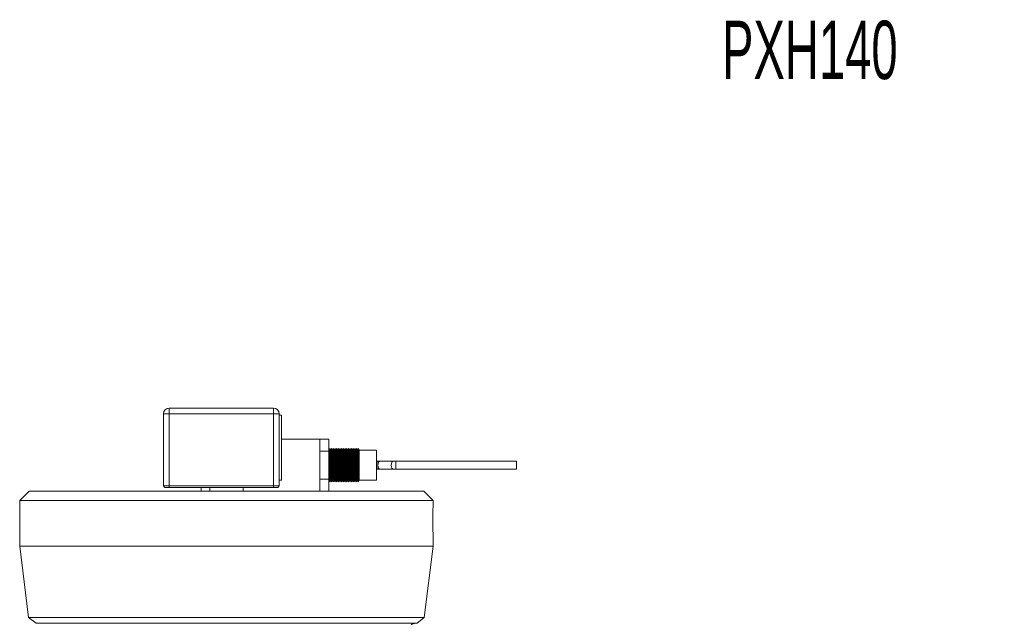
# Model space of a CAD drawing. Header units: inches. Extents: x 1.11 to 7.73, y 1.34 to 8.12.
# Tile 7 of 13: x 1.11 to 4.63, y 5.97 to 8.12. Entities that reach past the tile are written whole.
import ezdxf

# ---------------------------------------------------------------- set-up
doc = ezdxf.new("R2010")
doc.units = ezdxf.units.IN
doc.header["$MEASUREMENT"] = 0
doc.styles.add('SLDTEXTSTYLE0', font='TXT', dxfattribs={"width": 0.605})

msp = doc.modelspace()

# ---------------------------------------------------------------- linework, layer by layer
at = {"color": 7, "linetype": 'Continuous', "lineweight": 15}
for p, q in [((1.6422, 6.7374), (1.6422, 6.7165)), ((1.6422, 6.7374), (2.0144, 6.7374)), ((2.0144, 6.7374), (2.0144, 6.7165)), ((1.6214, 6.7165), (1.6422, 6.7165)), ((1.6214, 6.459), (1.6214, 6.7165)), ((2.0144, 6.7165), (1.6422, 6.7165)), ((1.6422, 6.7165), (1.6422, 6.459)), ((2.0144, 6.7165), (2.0353, 6.7165)), ((2.0144, 6.459), (2.0144, 6.7165)), ((2.0352, 6.7207), (2.0349, 6.7203)), ((2.0352, 6.7186), (2.0352, 6.7207)), ((2.0353, 6.7165), (2.0353, 6.6277)), ((2.0433, 6.7117), (2.0353, 6.7117)), ((2.0433, 6.4797), (2.0433, 6.7117)), ((2.0352, 6.5719), (2.0352, 6.6193)), ((2.0433, 6.6259), (2.1797, 6.6259)), ((2.2124, 6.6265), (2.1797, 6.6265)), ((2.1797, 6.6265), (2.1797, 6.6259)), ((2.1797, 6.6259), (2.1797, 6.4405)), ((2.2124, 6.6265), (2.2124, 6.5833)), ((2.2124, 6.5833), (2.1797, 6.5833)), ((2.2133, 6.587), (2.2124, 6.5886)), ((2.2124, 6.5833), (2.2124, 6.4831)), ((2.2163, 6.5922), (2.2133, 6.587)), ((2.2133, 6.587), (2.2133, 6.4794)), ((2.2192, 6.587), (2.2163, 6.5922)), ((2.2163, 6.5922), (2.2163, 6.4742)), ((2.2222, 6.5922), (2.2192, 6.587)), ((2.2192, 6.587), (2.2192, 6.4794)), ((2.2252, 6.587), (2.2222, 6.5922)), ((2.2222, 6.5922), (2.2222, 6.4742)), ((2.2282, 6.5922), (2.2252, 6.587)), ((2.2252, 6.587), (2.2252, 6.4794)), ((2.2311, 6.587), (2.2282, 6.5922)), ((2.2282, 6.5922), (2.2282, 6.4742)), ((2.2341, 6.5922), (2.2311, 6.587)), ((2.2311, 6.587), (2.2311, 6.4794)), ((2.2371, 6.587), (2.2341, 6.5922)), ((2.2341, 6.5922), (2.2341, 6.4742)), ((2.2401, 6.5922), (2.2371, 6.587)), ((2.2371, 6.587), (2.2371, 6.4794)), ((2.2431, 6.587), (2.2401, 6.5922)), ((2.2401, 6.5922), (2.2401, 6.4742)), ((2.246, 6.5922), (2.2431, 6.587)), ((2.2431, 6.587), (2.2431, 6.4794)), ((2.249, 6.587), (2.246, 6.5922)), ((2.246, 6.5922), (2.246, 6.4742)), ((2.252, 6.5922), (2.249, 6.587)), ((2.249, 6.587), (2.249, 6.4794)), ((2.255, 6.587), (2.252, 6.5922)), ((2.252, 6.5922), (2.252, 6.4742)), ((2.258, 6.5922), (2.255, 6.587)), ((2.255, 6.587), (2.255, 6.4794)), ((2.2609, 6.587), (2.258, 6.5922)), ((2.258, 6.5922), (2.258, 6.4742)), ((2.2639, 6.5922), (2.2609, 6.587)), ((2.2609, 6.587), (2.2609, 6.4794)), ((2.2669, 6.587), (2.2639, 6.5922)), ((2.2639, 6.5922), (2.2639, 6.4742)), ((2.2699, 6.5922), (2.2669, 6.587)), ((2.2669, 6.587), (2.2669, 6.4794)), ((2.2729, 6.587), (2.2699, 6.5922)), ((2.2699, 6.5922), (2.2699, 6.4742)), ((2.2758, 6.5922), (2.2729, 6.587)), ((2.2729, 6.587), (2.2729, 6.4794)), ((2.2788, 6.587), (2.2758, 6.5922)), ((2.2758, 6.5922), (2.2758, 6.4742)), ((2.2818, 6.5922), (2.2788, 6.587)), ((2.2788, 6.587), (2.2788, 6.4794)), ((2.2848, 6.587), (2.2818, 6.5922)), ((2.2818, 6.5922), (2.2818, 6.4742)), ((2.2878, 6.5922), (2.2848, 6.587)), ((2.2848, 6.587), (2.2848, 6.4794)), ((2.2907, 6.587), (2.2878, 6.5922)), ((2.2878, 6.5922), (2.2878, 6.4742)), ((2.2937, 6.5922), (2.2907, 6.587)), ((2.2907, 6.587), (2.2907, 6.4794)), ((2.2967, 6.587), (2.2937, 6.5922)), ((2.2937, 6.5922), (2.2937, 6.4742)), ((2.2997, 6.5922), (2.2967, 6.587)), ((2.2967, 6.587), (2.2967, 6.4794)), ((2.3026, 6.587), (2.2997, 6.5922)), ((2.2997, 6.5922), (2.2997, 6.4742)), ((2.3056, 6.5922), (2.3026, 6.587)), ((2.3026, 6.587), (2.3026, 6.4794)), ((2.3086, 6.587), (2.3056, 6.5922)), ((2.3056, 6.5922), (2.3056, 6.4742)), ((2.3116, 6.5922), (2.3086, 6.587)), ((2.3086, 6.587), (2.3086, 6.4794)), ((2.3146, 6.587), (2.3116, 6.5922)), ((2.3116, 6.5922), (2.3116, 6.4742)), ((2.3175, 6.5922), (2.3146, 6.587)), ((2.3146, 6.587), (2.3146, 6.4794)), ((2.3205, 6.587), (2.3175, 6.5922)), ((2.3175, 6.5922), (2.3175, 6.4742)), ((2.3831, 6.587), (2.3205, 6.587)), ((2.3205, 6.587), (2.3205, 6.4794)), ((2.3831, 6.587), (2.3831, 6.4794)), ((2.0353, 6.5637), (2.0353, 6.459)), ((2.3869, 6.5478), (2.3831, 6.5478)), ((2.3953, 6.5478), (2.3869, 6.5478)), ((2.443, 6.5478), (2.3953, 6.5478)), ((2.4513, 6.5478), (2.443, 6.5478)), ((2.8831, 6.5478), (2.4513, 6.5478)), ((2.8831, 6.5478), (2.8831, 6.5186)), ((2.3831, 6.5186), (2.3869, 6.5186)), ((2.3869, 6.5186), (2.3953, 6.5186)), ((2.3953, 6.5186), (2.443, 6.5186)), ((2.443, 6.5186), (2.4513, 6.5186)), ((2.4513, 6.5186), (2.8831, 6.5186)), ((2.0353, 6.4797), (2.0433, 6.4797)), ((2.2124, 6.4831), (2.1797, 6.4831)), ((2.2124, 6.4831), (2.2124, 6.4405)), ((2.2124, 6.4779), (2.2133, 6.4794)), ((2.2133, 6.4794), (2.2163, 6.4742)), ((2.2163, 6.4742), (2.2192, 6.4794)), ((2.2192, 6.4794), (2.2222, 6.4742)), ((2.2222, 6.4742), (2.2252, 6.4794)), ((2.2252, 6.4794), (2.2282, 6.4742)), ((2.2282, 6.4742), (2.2311, 6.4794)), ((2.2311, 6.4794), (2.2341, 6.4742)), ((2.2341, 6.4742), (2.2371, 6.4794)), ((2.2371, 6.4794), (2.2401, 6.4742)), ((2.2401, 6.4742), (2.2431, 6.4794)), ((2.2431, 6.4794), (2.246, 6.4742)), ((2.246, 6.4742), (2.249, 6.4794)), ((2.249, 6.4794), (2.252, 6.4742)), ((2.252, 6.4742), (2.255, 6.4794)), ((2.255, 6.4794), (2.258, 6.4742)), ((2.258, 6.4742), (2.2609, 6.4794)), ((2.2609, 6.4794), (2.2639, 6.4742)), ((2.2639, 6.4742), (2.2669, 6.4794)), ((2.2669, 6.4794), (2.2699, 6.4742)), ((2.2699, 6.4742), (2.2729, 6.4794)), ((2.2729, 6.4794), (2.2758, 6.4742)), ((2.2758, 6.4742), (2.2788, 6.4794)), ((2.2788, 6.4794), (2.2818, 6.4742)), ((2.2818, 6.4742), (2.2848, 6.4794)), ((2.2848, 6.4794), (2.2878, 6.4742)), ((2.2878, 6.4742), (2.2907, 6.4794)), ((2.2907, 6.4794), (2.2937, 6.4742)), ((2.2937, 6.4742), (2.2967, 6.4794)), ((2.2967, 6.4794), (2.2997, 6.4742)), ((2.2997, 6.4742), (2.3026, 6.4794)), ((2.3026, 6.4794), (2.3056, 6.4742)), ((2.3056, 6.4742), (2.3086, 6.4794)), ((2.3086, 6.4794), (2.3116, 6.4742)), ((2.3116, 6.4742), (2.3146, 6.4794)), ((2.3146, 6.4794), (2.3175, 6.4742)), ((2.3175, 6.4742), (2.3205, 6.4794)), ((2.3205, 6.4794), (2.3831, 6.4794)), ((1.1409, 6.4405), (1.1076, 6.4072)), ((1.1409, 6.4405), (1.8464, 6.4405)), ((1.6264, 6.454), (1.6214, 6.459)), ((1.6214, 6.459), (1.6422, 6.459)), ((1.6422, 6.454), (1.6264, 6.454)), ((1.6422, 6.459), (2.0144, 6.459)), ((1.6422, 6.459), (1.6422, 6.454)), ((2.0144, 6.454), (1.6422, 6.454)), ((1.7556, 6.454), (1.7556, 6.4405)), ((1.7865, 6.454), (1.7865, 6.4405)), ((1.8464, 6.4405), (2.5519, 6.4405)), ((1.9063, 6.4405), (1.9063, 6.454)), ((2.0144, 6.459), (2.0353, 6.459)), ((2.0144, 6.459), (2.0144, 6.454)), ((2.0303, 6.454), (2.0144, 6.454)), ((2.0353, 6.459), (2.0303, 6.454)), ((2.5852, 6.4072), (2.5519, 6.4405)), ((1.1076, 6.4072), (1.1076, 6.244)), ((1.8464, 6.4072), (1.1076, 6.4072)), ((2.5852, 6.4072), (1.8464, 6.4072)), ((2.5852, 6.3879), (2.5852, 6.4072)), ((2.5852, 6.244), (2.5852, 6.285)), ((1.1076, 6.244), (1.1393, 5.989)), ((2.5852, 6.244), (1.1076, 6.244)), ((2.5535, 5.989), (2.5852, 6.244)), ((1.1393, 5.989), (1.1659, 5.9683)), ((1.1393, 5.989), (1.8464, 5.989)), ((1.8464, 5.989), (2.5535, 5.989)), ((2.5276, 5.9688), (2.5535, 5.989)), ((2.5269, 5.9683), (1.1659, 5.9683)), ((2.5276, 5.9688), (2.5276, 5.9689))]:
    msp.add_line(p, q, dxfattribs=at)
at = {"color": 8, "linetype": 'Continuous', "lineweight": 15}
for p, q in [((2.3869, 6.5478), (2.3869, 6.5186)), ((2.4513, 6.5478), (2.4513, 6.5186))]:
    msp.add_line(p, q, dxfattribs=at)
at = {"color": 8, "linetype": 'Continuous', "lineweight": 15, "flags": 128}
for points in [[(2.3953, 6.5478), (2.3925, 6.5467), (2.3901, 6.5435), (2.3885, 6.5388), (2.388, 6.5332), (2.3885, 6.5276), (2.3901, 6.5229), (2.3925, 6.5197), (2.3953, 6.5186)], [(2.443, 6.5478), (2.4402, 6.5467), (2.4378, 6.5435), (2.4362, 6.5388), (2.4357, 6.5332), (2.4362, 6.5276), (2.4378, 6.5229), (2.4402, 6.5197), (2.443, 6.5186)]]:
    msp.add_lwpolyline(points, dxfattribs=at)
at = {"color": 7, "linetype": 'Continuous', "lineweight": 15}
for centre, start, end in [((1.6422, 6.7165), 90, 180), ((2.0144, 6.7165), 0, 90)]:
    msp.add_arc(centre, 0.0208, start, end, dxfattribs=at)
for points, knots in [([(2.0353, 6.5637), (2.0352, 6.5692), (2.0351, 6.5802), (2.0349, 6.5965), (2.0351, 6.6125), (2.0352, 6.6226), (2.0353, 6.6277)], [0, 0, 0, 0, 0.258216, 0.521446, 0.759166, 1, 1, 1, 1]), ([(2.5852, 6.3879), (2.5852, 6.388), (2.5852, 6.3882), (2.5849, 6.3826), (2.5843, 6.3723), (2.5838, 6.3578), (2.5835, 6.3405), (2.5836, 6.3222), (2.5841, 6.3053), (2.5847, 6.2925), (2.5852, 6.2852), (2.5852, 6.285), (2.5852, 6.285)], [0, 0, 0, 0, 0.058568, 0.156912, 0.257476, 0.363079, 0.474269, 0.589375, 0.705346, 0.818645, 0.926356, 1, 1, 1, 1]), ([(2.5201, 5.9683), (2.519, 5.9683), (2.5169, 5.9682), (2.5137, 5.9674), (2.5108, 5.9663), (2.5085, 5.9649), (2.5072, 5.9639), (2.5067, 5.9634), (2.5068, 5.9635), (2.5068, 5.9635)], [0, 0, 0, 0, 0.16121, 0.322233, 0.489406, 0.678388, 0.848828, 0.988882, 1, 1, 1, 1]), ([(2.5276, 5.9688), (2.5276, 5.9688), (2.5276, 5.9689), (2.5272, 5.9685), (2.5269, 5.9683)], [0, 0, 0, 0, 0.435113, 1, 1, 1, 1])]:
    msp.add_open_spline(points, degree=3, knots=knots, dxfattribs=at)

# ---------------------------------------------------------------- texts
at = {"color": 7, "linetype": 'Continuous', "lineweight": 0, "insert": (3.6174, 8.1208), "char_height": 0.20833, "attachment_point": 1, "style": 'SLDTEXTSTYLE0'}
msp.add_mtext('PXH140', dxfattribs=at)

doc.saveas('drawing.dxf')
